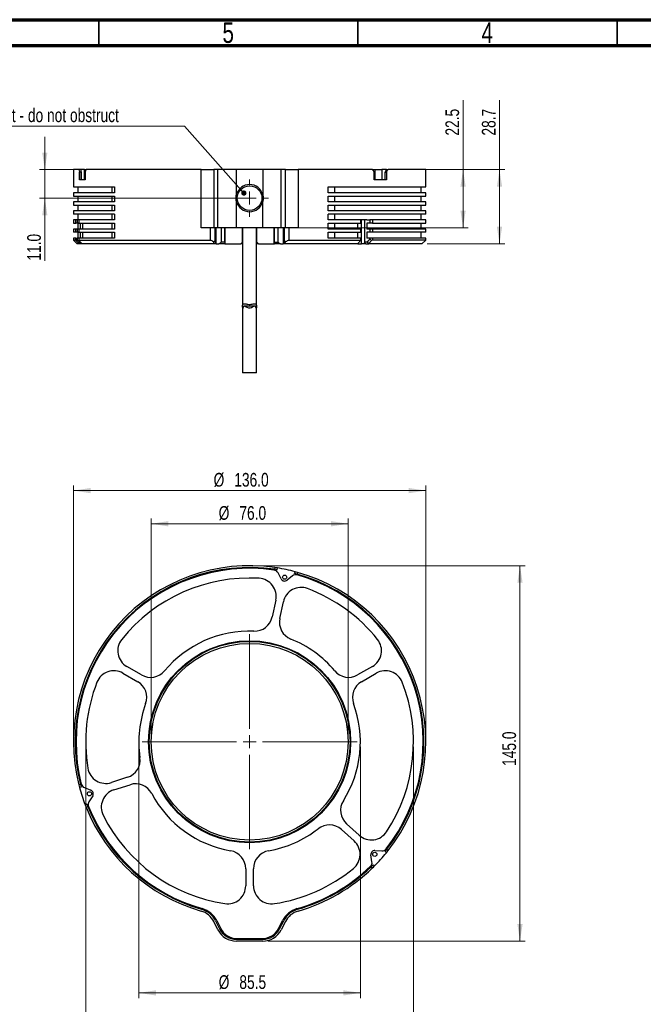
# Model space of a CAD drawing. Header units: millimetres. Extents: x 15 to 415, y 5 to 292.
# Tile 3 of 10: x 150 to 270, y 102 to 292. Entities that reach past the tile are written whole.
import ezdxf

# ---------------------------------------------------------------- set-up
doc = ezdxf.new("R2010")
doc.units = ezdxf.units.MM
doc.styles.add('SLDTEXTSTYLE0', font='TXT', dxfattribs={"width": 0.75})
doc.dimstyles.new('SLDDIMSTYLE0', dxfattribs={"dimtxt": 2.645833, "dimasz": 3.302, "dimexe": 0, "dimexo": 0.0625, "dimgap": 0.661458, "dimtad": 1, "dimdec": 1, "dimlfac": 2, "dimrnd": 1e-09, "dimzin": 4, "dimdsep": 46, "dimtxsty": 'SLDTEXTSTYLE0', "dimsah": 1, "dimcen": 0.09, "dimadec": 0, "dimazin": 1, "dimtfac": 1, "dimtdec": 1, "dimtofl": 0, "dimtmove": 0, "dimatfit": 3, "dimfxl": 1, "dimfrac": 2, "dimtolj": 1, "dimtzin": 12, "dimarcsym": 0})
doc.dimstyles.new('SLDDIMSTYLE1', dxfattribs={"dimtxt": 2.645833, "dimasz": 3.302, "dimexe": 0, "dimexo": 0.0625, "dimgap": 0.661458, "dimtad": 1, "dimdec": 1, "dimlfac": 2, "dimrnd": 1e-09, "dimzin": 12, "dimdsep": 46, "dimtxsty": 'SLDTEXTSTYLE0', "dimsah": 1, "dimcen": 0.09, "dimadec": 0, "dimazin": 3, "dimtfac": 1, "dimtdec": 1, "dimtofl": 0, "dimtmove": 0, "dimatfit": 3, "dimfxl": 1, "dimfrac": 2, "dimtolj": 1, "dimtzin": 12, "dimarcsym": 0})
doc.dimstyles.new('SLDDIMSTYLE4', dxfattribs={"dimtxt": 2.645833, "dimasz": 3.302, "dimexe": 0, "dimexo": 0.0625, "dimgap": 0.661458, "dimtad": 1, "dimdec": 1, "dimlfac": 2, "dimrnd": 1e-09, "dimzin": 4, "dimdsep": 46, "dimtxsty": 'SLDTEXTSTYLE0', "dimsah": 1, "dimcen": 0.09, "dimadec": 0, "dimazin": 1, "dimtfac": 1, "dimtdec": 1, "dimtmove": 0, "dimatfit": 0, "dimfxl": 1, "dimfrac": 2, "dimtolj": 1, "dimtzin": 12, "dimarcsym": 0})
doc.dimstyles.new('SLDDIMSTYLE6', dxfattribs={"dimtxt": 0.18, "dimasz": 1.016, "dimexe": 0, "dimexo": 0.0625, "dimgap": 0, "dimtad": 0, "dimtih": 1, "dimtoh": 1, "dimdec": 0, "dimrnd": 1e-09, "dimzin": 0, "dimdsep": 46, "dimtxsty": 'Standard', "dimblk1": 'DOT', "dimblk2": 'DOT', "dimsah": 1, "dimcen": 0.09, "dimadec": 0, "dimazin": 0, "dimtfac": 1.016, "dimtdec": 0, "dimtofl": 0, "dimtmove": 0, "dimatfit": 3, "dimldrblk": 'DOT', "dimfxl": 1, "dimfrac": 2, "dimtolj": 1, "dimtzin": 0, "dimarcsym": 0})

# ---------------------------------------------------------------- blocks, each defined once
blk = doc.blocks.new('_D')
at = {"color": 7, "linetype": 'Continuous', "lineweight": 0}
for p, q in [((175.09, 153.55), (175.09, 195.65)), ((175.09, 194.65), (213.09, 194.65)), ((213.09, 153.55), (213.09, 195.65))]:
    blk.add_line(p, q, dxfattribs=at)
at = {"color": 7, "linetype": 'Continuous', "lineweight": 18}
for points in [[(175.09, 194.65), (178.39, 194.14), (178.39, 195.16)], [(213.09, 194.65), (209.79, 195.16), (209.79, 194.14)]]:
    blk.add_solid(points, dxfattribs=at)
at = {"color": 7, "linetype": 'Continuous', "lineweight": 18, "char_height": 2.646, "attachment_point": 1, "style": 'SLDTEXTSTYLE0'}
for s, insert in [('%%c', (188.12, 198.06)), ('76.0', (192.11, 198.06))]:
    blk.add_mtext(s, dxfattribs=dict(at, insert=insert))
blk = doc.blocks.new('_D_1')
at = {"color": 7, "linetype": 'Continuous', "lineweight": 0}
for p, q in [((160.09, 153.55), (160.09, 202.06)), ((228.09, 153.55), (228.09, 202.06)), ((228.09, 201.06), (160.09, 201.06))]:
    blk.add_line(p, q, dxfattribs=at)
at = {"color": 7, "linetype": 'Continuous', "lineweight": 18}
for points in [[(160.09, 201.06), (163.39, 200.55), (163.39, 201.56)], [(228.09, 201.06), (224.79, 201.56), (224.79, 200.55)]]:
    blk.add_solid(points, dxfattribs=at)
at = {"color": 7, "linetype": 'Continuous', "lineweight": 18, "char_height": 2.646, "attachment_point": 1, "style": 'SLDTEXTSTYLE0'}
for s, insert in [('%%c', (187.14, 204.47)), ('136.0', (191.13, 204.47))]:
    blk.add_mtext(s, dxfattribs=dict(at, insert=insert))
blk = doc.blocks.new('_D_2')
at = {"color": 7, "linetype": 'Continuous', "lineweight": 0}
for p, q in [((195.09, 186.55), (247.27, 186.55)), ((246.27, 186.55), (246.27, 114.05)), ((197.62, 114.05), (247.27, 114.05))]:
    blk.add_line(p, q, dxfattribs=at)
at = {"color": 7, "linetype": 'Continuous', "lineweight": 18}
for points in [[(246.27, 186.55), (245.76, 183.25), (246.78, 183.25)], [(246.27, 114.05), (246.78, 117.35), (245.76, 117.35)]]:
    blk.add_solid(points, dxfattribs=at)
at = {"color": 7, "linetype": 'Continuous', "lineweight": 18, "insert": (242.86, 147.89), "char_height": 2.646, "attachment_point": 1, "rotation": 90, "style": 'SLDTEXTSTYLE0'}
blk.add_mtext('145.0', dxfattribs=at)
blk = doc.blocks.new('_D_3')
at = {"color": 7, "linetype": 'Continuous', "lineweight": 0}
for p, q in [((172.72, 151.55), (172.72, 103.05)), ((215.47, 151.55), (215.47, 103.05)), ((215.47, 104.05), (172.72, 104.05))]:
    blk.add_line(p, q, dxfattribs=at)
at = {"color": 7, "linetype": 'Continuous', "lineweight": 18}
for points in [[(172.72, 104.05), (176.02, 103.54), (176.02, 104.56)], [(215.47, 104.05), (212.16, 104.56), (212.16, 103.54)]]:
    blk.add_solid(points, dxfattribs=at)
at = {"color": 7, "linetype": 'Continuous', "lineweight": 18, "char_height": 2.646, "attachment_point": 1, "style": 'SLDTEXTSTYLE0'}
for s, insert in [('%%c', (188.12, 107.46)), ('85.5', (192.11, 107.46))]:
    blk.add_mtext(s, dxfattribs=dict(at, insert=insert))
blk = doc.blocks.new('_D_4')
at = {"color": 7, "linetype": 'Continuous', "lineweight": 0}
for p, q in [((162.47, 151.55), (162.47, 94.68)), ((225.72, 151.55), (225.72, 94.68)), ((225.72, 95.68), (162.47, 95.68))]:
    blk.add_line(p, q, dxfattribs=at)
at = {"color": 7, "linetype": 'Continuous', "lineweight": 18}
for points in [[(162.47, 95.68), (165.77, 95.17), (165.77, 96.19)], [(225.72, 95.68), (222.41, 96.19), (222.41, 95.17)]]:
    blk.add_solid(points, dxfattribs=at)
at = {"color": 7, "linetype": 'Continuous', "lineweight": 18, "char_height": 2.646, "attachment_point": 1, "style": 'SLDTEXTSTYLE0'}
for s, insert in [('%%c', (187.14, 99.09)), ('126.5', (191.13, 99.09))]:
    blk.add_mtext(s, dxfattribs=dict(at, insert=insert))
blk = doc.blocks.new('SW_CENTERMARKSYMBOL_0')
at = {"color": 0, "linetype": 'Continuous', "lineweight": 18}
for p, q in [((0, 2.5), (0, 20.75)), ((-2.5, 0), (-20.75, 0)), ((0, 0), (-1.25, 0)), ((0, 0), (0, 1.25)), ((0, 0), (0, -1.25)), ((0, 0), (1.25, 0)), ((2.5, 0), (20.75, 0)), ((0, -2.5), (0, -20.75))]:
    blk.add_line(p, q, dxfattribs=at)
blk = doc.blocks.new('_D_14')
at = {"color": 7, "linetype": 'Continuous', "lineweight": 0}
for p, q in [((242.32, 263.04), (242.32, 276.46)), ((229.09, 263.04), (243.32, 263.04)), ((242.32, 263.04), (242.32, 248.69)), ((228.34, 248.69), (243.32, 248.69))]:
    blk.add_line(p, q, dxfattribs=at)
at = {"color": 7, "linetype": 'Continuous', "lineweight": 18}
for points in [[(242.32, 263.04), (241.81, 259.74), (242.82, 259.74)], [(242.32, 248.69), (242.82, 252), (241.81, 252)]]:
    blk.add_solid(points, dxfattribs=at)
at = {"color": 7, "linetype": 'Continuous', "lineweight": 18, "insert": (238.91, 269.62), "char_height": 2.646, "attachment_point": 1, "rotation": 90, "style": 'SLDTEXTSTYLE0'}
blk.add_mtext('28.7', dxfattribs=at)
blk = doc.blocks.new('_D_15')
at = {"color": 7, "linetype": 'Continuous', "lineweight": 0}
for p, q in [((154.57, 263.04), (154.57, 269.39)), ((190.56, 263.04), (153.57, 263.04)), ((154.57, 263.04), (154.57, 257.54)), ((193.09, 257.54), (153.57, 257.54)), ((154.57, 257.54), (154.57, 245.46))]:
    blk.add_line(p, q, dxfattribs=at)
at = {"color": 7, "linetype": 'Continuous', "lineweight": 18}
for points in [[(154.57, 263.04), (155.07, 266.35), (154.06, 266.35)], [(154.57, 257.54), (154.06, 254.24), (155.07, 254.24)]]:
    blk.add_solid(points, dxfattribs=at)
at = {"color": 7, "linetype": 'Continuous', "lineweight": 18, "insert": (151.16, 245.46), "char_height": 2.646, "attachment_point": 1, "rotation": 90, "style": 'SLDTEXTSTYLE0'}
blk.add_mtext('11.0', dxfattribs=at)
blk = doc.blocks.new('_D_16')
at = {"color": 7, "linetype": 'Continuous', "lineweight": 0}
for p, q in [((235.28, 263.04), (235.28, 276.46)), ((226.72, 263.04), (236.28, 263.04)), ((235.28, 263.04), (235.28, 251.82)), ((201.57, 251.82), (236.28, 251.82))]:
    blk.add_line(p, q, dxfattribs=at)
at = {"color": 7, "linetype": 'Continuous', "lineweight": 18}
for points in [[(235.28, 263.04), (234.77, 259.74), (235.79, 259.74)], [(235.28, 251.82), (235.79, 255.12), (234.77, 255.12)]]:
    blk.add_solid(points, dxfattribs=at)
at = {"color": 7, "linetype": 'Continuous', "lineweight": 18, "insert": (231.87, 269.62), "char_height": 2.646, "attachment_point": 1, "rotation": 90, "style": 'SLDTEXTSTYLE0'}
blk.add_mtext('22.5', dxfattribs=at)
blk = doc.blocks.new('SW_NOTE_0_7')
at = {"color": 0, "linetype": 'Continuous', "lineweight": 0}
blk.add_line((-37.59, 0), (0, 0), dxfattribs=at)
at = {"color": 0, "linetype": 'Continuous', "lineweight": 0, "insert": (-38.06, 3.45), "char_height": 2.6458, "attachment_point": 1, "style": 'SLDTEXTSTYLE0'}
blk.add_mtext('Vent - do not obstruct', dxfattribs=at)
blk = doc.blocks.new('_Dot')
at = {"color": 0, "linetype": 'ByBlock', "lineweight": -2}
blk.add_line((-0.5, 0), (-1, 0), dxfattribs=at)
at = {"color": 0, "linetype": 'ByBlock', "const_width": 0.5}
blk.add_lwpolyline([(-0.25, 0, 1), (0.25, 0, 1)], format="xyb", close=True, dxfattribs=at)
blk = doc.blocks.new('SW_CENTERMARKSYMBOL_6')
at = {"color": 0, "linetype": 'Continuous', "lineweight": 18}
for p, q in [((0, 2.5), (0, 3.625)), ((-2.5, 0), (-3.625, 0)), ((0, 0), (-1.25, 0)), ((0, 0), (0, 1.25)), ((0, 0), (0, -1.25)), ((0, 0), (1.25, 0)), ((2.5, 0), (3.625, 0)), ((0, -2.5), (0, -3.625))]:
    blk.add_line(p, q, dxfattribs=at)

msp = doc.modelspace()

# ---------------------------------------------------------------- linework, layer by layer
at = {"color": 7, "linetype": 'Continuous', "lineweight": 70}
for p, q in [((15, 292), (415, 292)), ((20, 287), (410, 287))]:
    msp.add_line(p, q, dxfattribs=at)
at = {"color": 7, "linetype": 'Continuous', "lineweight": 35}
for p, q in [((165, 287), (165, 292)), ((215, 292), (215, 287)), ((215, 287), (215, 292)), ((265, 287), (265, 292))]:
    msp.add_line(p, q, dxfattribs=at)
at = {"color": 7, "linetype": 'Continuous', "lineweight": 25}
for p, q in [((160.09098, 263.044274), (160.09098, 259.694274)), ((161.13143, 263.044274), (160.09098, 263.044274)), ((161.469457, 263.044274), (161.13143, 263.044274)), ((161.257741, 261.044274), (161.257741, 262.544274)), ((161.59573, 262.544274), (161.257741, 262.544274)), ((161.60285, 263.044274), (161.469457, 263.044274)), ((161.59573, 262.544274), (161.59573, 261.044274)), ((161.60285, 261.044274), (161.60285, 263.044274)), ((162.209489, 263.044274), (161.60285, 263.044274)), ((162.209489, 261.044274), (162.209489, 263.044274)), ((162.209489, 263.044274), (162.520052, 263.044274)), ((162.33787, 262.544274), (162.33787, 261.044274)), ((184.725955, 263.044274), (162.520052, 263.044274)), ((184.725955, 251.819274), (184.725955, 263.044274)), ((184.725955, 263.044274), (187.198206, 263.044274)), ((187.198206, 263.044274), (187.198206, 251.819274)), ((187.983411, 263.044274), (187.198206, 263.044274)), ((187.983411, 251.819274), (187.983411, 263.044274)), ((191.557429, 263.044274), (187.983411, 263.044274)), ((191.557429, 258.231111), (191.557429, 263.044274)), ((196.62453, 263.044274), (191.557429, 263.044274)), ((196.62453, 263.044274), (196.62453, 258.231111)), ((200.198549, 263.044274), (196.62453, 263.044274)), ((200.198549, 251.819274), (200.198549, 263.044274)), ((200.983753, 263.044274), (200.198549, 263.044274)), ((200.983753, 251.819274), (200.983753, 263.044274)), ((200.983753, 263.044274), (203.456004, 263.044274)), ((203.456004, 263.044274), (203.456004, 251.819274)), ((217.799246, 263.044274), (203.456004, 263.044274)), ((217.799246, 263.044274), (218.278593, 263.044274)), ((218.155071, 261.044274), (218.155071, 262.544274)), ((218.278593, 263.044274), (218.278593, 261.044274)), ((218.278593, 263.044274), (219.612815, 263.044274)), ((219.612815, 263.044274), (219.612815, 261.044274)), ((220.446764, 263.044274), (219.612815, 263.044274)), ((220.222137, 262.544274), (220.493932, 262.544274)), ((220.222137, 261.044274), (220.222137, 262.544274)), ((220.534275, 263.044274), (220.446764, 263.044274)), ((220.446764, 262.903158), (220.446764, 263.044274)), ((220.493932, 262.544274), (220.493932, 261.044274)), ((220.534275, 263.044274), (220.8061, 263.044274)), ((228.09098, 263.044274), (220.8061, 263.044274)), ((228.09098, 259.694274), (228.09098, 263.044274)), ((162.33787, 261.044274), (161.257741, 261.044274)), ((220.493932, 261.044274), (218.155071, 261.044274)), ((160.09098, 259.694274), (168.045468, 259.694274)), ((160.96598, 259.694274), (160.96598, 258.569274)), ((167.591687, 258.569274), (167.591687, 259.694274)), ((168.045468, 259.694274), (168.045468, 258.569274)), ((209.261705, 258.569274), (209.261705, 259.694274)), ((209.261705, 259.694274), (228.09098, 259.694274)), ((210.46691, 259.694274), (210.46691, 258.569274)), ((227.21598, 258.569274), (227.21598, 259.694274)), ((160.09098, 258.569274), (160.09098, 257.944274)), ((168.045468, 258.569274), (160.09098, 258.569274)), ((160.09098, 257.944274), (168.045468, 257.944274)), ((160.09098, 256.819274), (160.09098, 256.194274)), ((168.045468, 256.819274), (160.09098, 256.819274)), ((160.96598, 257.944274), (160.96598, 256.819274)), ((167.591687, 256.819274), (167.591687, 257.944274)), ((168.045468, 257.944274), (168.045468, 256.819274)), ((191.557429, 251.819274), (191.557429, 256.857436)), ((196.62453, 251.819274), (196.62453, 256.857436)), ((228.09098, 258.569274), (209.261705, 258.569274)), ((209.261705, 256.819274), (209.261705, 257.944274)), ((209.261705, 257.944274), (228.09098, 257.944274)), ((228.09098, 256.819274), (209.261705, 256.819274)), ((210.46691, 257.944274), (210.46691, 256.819274)), ((227.21598, 256.819274), (227.21598, 257.944274)), ((228.09098, 257.944274), (228.09098, 258.569274)), ((228.09098, 256.194274), (228.09098, 256.819274)), ((160.09098, 256.194274), (168.045468, 256.194274)), ((160.09098, 255.069274), (160.09098, 254.444274)), ((168.045468, 255.069274), (160.09098, 255.069274)), ((160.96598, 256.194274), (160.96598, 255.069274)), ((167.591687, 255.069274), (167.591687, 256.194274)), ((168.045468, 256.194274), (168.045468, 255.069274)), ((209.261705, 255.069274), (209.261705, 256.194274)), ((209.261705, 256.194274), (228.09098, 256.194274)), ((228.09098, 255.069274), (209.261705, 255.069274)), ((210.46691, 256.194274), (210.46691, 255.069274)), ((227.21598, 255.069274), (227.21598, 256.194274)), ((228.09098, 254.444274), (228.09098, 255.069274)), ((168.045468, 254.444274), (160.09098, 254.444274)), ((160.09098, 253.319274), (160.09098, 252.694274)), ((160.530908, 253.319274), (160.09098, 253.319274)), ((160.530908, 252.694274), (160.530908, 253.319274)), ((160.779085, 253.319274), (160.530908, 253.319274)), ((160.779085, 253.319274), (160.779085, 252.694274)), ((161.125339, 253.319274), (160.779085, 253.319274)), ((160.96598, 254.444274), (160.96598, 253.319274)), ((161.125339, 253.319274), (161.125339, 252.694274)), ((168.045468, 253.319274), (161.125339, 253.319274)), ((167.591687, 253.319274), (167.591687, 254.444274)), ((168.045468, 254.444274), (168.045468, 253.319274)), ((228.09098, 254.444274), (209.261705, 254.444274)), ((209.261705, 253.319274), (209.261705, 254.444274)), ((215.549747, 253.319274), (209.261705, 253.319274)), ((210.46691, 254.444274), (210.46691, 253.319274)), ((215.549747, 252.694274), (215.549747, 253.319274)), ((215.574067, 253.319274), (215.549747, 253.319274)), ((216.726339, 253.319274), (215.56341, 253.319274)), ((215.574067, 253.319274), (215.574067, 252.694274)), ((215.701085, 248.694274), (215.701085, 253.319274)), ((216.273472, 253.319274), (216.273472, 249.044274)), ((216.726339, 253.319274), (217.30085, 253.319274)), ((217.30085, 253.319274), (217.30085, 252.694274)), ((217.781427, 253.319274), (217.30085, 253.319274)), ((217.781427, 253.319274), (217.781427, 252.694274)), ((228.09098, 253.319274), (217.781427, 253.319274)), ((227.21598, 253.319274), (227.21598, 254.444274)), ((228.09098, 252.694274), (228.09098, 253.319274)), ((160.09098, 252.694274), (160.530908, 252.694274)), ((160.09098, 251.569274), (160.09098, 250.944274)), ((160.530908, 251.569274), (160.09098, 251.569274)), ((160.779085, 252.694274), (160.530908, 252.694274)), ((160.530908, 250.944274), (160.530908, 251.569274)), ((160.779085, 251.569274), (160.530908, 251.569274)), ((161.125339, 252.694274), (160.779085, 252.694274)), ((160.779085, 251.569274), (160.779085, 250.944274)), ((161.125339, 251.569274), (160.779085, 251.569274)), ((160.96598, 252.694274), (160.96598, 251.569274)), ((161.125339, 252.694274), (168.045468, 252.694274)), ((161.125339, 251.569274), (161.125339, 250.944274)), ((168.045468, 251.569274), (161.125339, 251.569274)), ((161.372788, 252.694274), (161.372788, 251.569274)), ((161.82862, 252.694274), (161.82862, 251.569274)), ((167.591687, 251.569274), (167.591687, 252.694274)), ((168.045468, 252.694274), (168.045468, 251.569274)), ((187.198206, 251.819274), (184.725955, 251.819274)), ((186.512234, 249.444274), (186.512234, 251.819274)), ((187.983411, 251.819274), (187.198206, 251.819274)), ((187.440244, 249.297819), (187.440244, 251.819274)), ((187.613957, 248.694274), (187.613957, 251.819274)), ((191.557429, 251.819274), (187.983411, 251.819274)), ((188.662622, 249.044274), (188.662622, 251.819274)), ((189.338873, 249.044274), (189.338873, 251.819274)), ((189.397946, 248.750808), (189.397946, 251.819274)), ((196.62453, 251.819274), (191.557429, 251.819274)), ((192.71598, 249.044274), (192.71598, 251.819274)), ((192.728041, 251.819274), (192.728041, 236.674114)), ((195.428041, 236.65861), (195.428041, 251.819274)), ((195.46598, 251.569274), (195.428041, 251.569274)), ((195.46598, 249.044274), (195.46598, 251.819274)), ((200.198549, 251.819274), (196.62453, 251.819274)), ((198.784014, 251.819274), (198.784014, 248.750808)), ((198.843086, 251.819274), (198.843086, 249.044274)), ((199.519337, 251.819274), (199.519337, 249.044274)), ((200.983753, 251.819274), (200.198549, 251.819274)), ((200.568002, 251.819274), (200.568002, 248.694274)), ((200.741715, 251.819274), (200.741715, 249.297819)), ((203.456004, 251.819274), (200.983753, 251.819274)), ((201.669725, 251.819274), (201.669725, 249.444274)), ((209.261705, 252.694274), (215.549747, 252.694274)), ((209.261705, 251.569274), (209.261705, 252.694274)), ((215.549747, 251.569274), (209.261705, 251.569274)), ((210.46691, 252.694274), (210.46691, 251.569274)), ((214.932171, 252.694274), (214.932171, 251.569274)), ((215.574067, 252.694274), (215.549747, 252.694274)), ((215.549747, 250.944274), (215.549747, 251.569274)), ((215.549747, 251.569274), (215.574067, 251.569274)), ((215.574067, 251.569274), (215.574067, 250.944274)), ((217.30085, 252.694274), (216.726339, 252.694274)), ((216.726339, 252.694274), (216.726339, 251.569274)), ((217.30085, 251.569274), (216.726339, 251.569274)), ((217.781427, 252.694274), (217.30085, 252.694274)), ((217.30085, 251.569274), (217.30085, 250.944274)), ((217.781427, 251.569274), (217.30085, 251.569274)), ((217.781427, 252.694274), (228.09098, 252.694274)), ((217.781427, 251.569274), (217.781427, 250.944274)), ((228.09098, 251.569274), (217.781427, 251.569274)), ((227.21598, 251.569274), (227.21598, 252.694274)), ((228.09098, 250.944274), (228.09098, 251.569274)), ((160.530908, 250.944274), (160.09098, 250.944274)), ((160.09098, 249.819274), (160.09098, 249.444274)), ((160.530908, 249.819274), (160.09098, 249.819274)), ((160.09098, 249.444274), (160.84098, 248.694274)), ((160.520534, 249.444274), (160.09098, 249.444274)), ((161.11747, 248.801048), (160.520534, 249.444274)), ((160.779085, 250.944274), (160.530908, 250.944274)), ((160.530908, 249.514896), (160.530908, 249.819274)), ((160.530908, 249.819274), (160.779085, 249.819274)), ((161.125339, 250.944274), (160.779085, 250.944274)), ((160.779085, 249.819274), (160.779085, 249.491668)), ((161.125339, 249.819274), (160.779085, 249.819274)), ((160.96598, 250.944274), (160.96598, 249.819274)), ((161.125339, 250.944274), (168.045468, 250.944274)), ((161.125339, 249.819274), (161.125339, 249.444274)), ((168.045468, 249.819274), (161.125339, 249.819274)), ((161.125339, 249.444274), (186.512234, 249.444274)), ((161.681171, 248.798202), (161.163568, 249.372528)), ((161.372788, 250.944274), (161.372788, 249.819274)), ((161.82862, 250.944274), (161.82862, 249.819274)), ((167.591687, 249.819274), (167.591687, 250.944274)), ((168.045468, 250.944274), (168.045468, 249.819274)), ((187.440244, 249.297819), (187.167298, 249.089149)), ((187.560069, 248.694274), (187.440244, 249.297819)), ((195.46598, 250.944274), (195.428041, 250.944274)), ((195.46598, 249.819274), (195.428041, 249.819274)), ((195.428041, 249.194274), (195.46598, 249.194274)), ((200.741715, 249.297819), (200.62189, 248.694274)), ((201.014661, 249.089149), (200.741715, 249.297819)), ((201.669725, 249.444274), (215.541885, 249.444274)), ((209.261705, 250.944274), (215.549747, 250.944274)), ((209.261705, 249.819274), (209.261705, 250.944274)), ((215.549747, 249.819274), (209.261705, 249.819274)), ((210.46691, 250.944274), (210.46691, 249.819274)), ((214.932171, 250.944274), (214.932171, 249.819274)), ((214.94419, 248.801007), (215.541885, 249.444274)), ((215.549747, 249.455276), (215.541885, 249.444274)), ((215.574067, 250.944274), (215.549747, 250.944274)), ((215.549747, 249.455276), (215.549747, 249.819274)), ((215.549747, 249.819274), (215.574067, 249.819274)), ((215.574067, 249.543757), (215.549747, 249.455276)), ((215.574067, 249.819274), (215.574067, 249.543757)), ((216.726339, 250.944274), (216.726339, 249.819274)), ((217.30085, 250.944274), (216.726339, 250.944274)), ((217.30085, 249.819274), (216.726339, 249.819274)), ((217.11986, 248.798202), (217.638752, 249.372528)), ((217.781427, 250.944274), (217.30085, 250.944274)), ((217.30085, 249.819274), (217.30085, 249.651701)), ((217.781427, 249.819274), (217.30085, 249.819274)), ((228.09098, 250.944274), (217.781427, 250.944274)), ((217.781427, 249.819274), (217.781427, 249.444274)), ((228.09098, 249.819274), (217.781427, 249.819274)), ((228.09098, 249.444274), (217.781427, 249.444274)), ((227.21598, 249.819274), (227.21598, 250.944274)), ((227.34098, 248.694274), (228.09098, 249.444274)), ((228.09098, 249.444274), (228.09098, 249.819274)), ((161.199742, 248.694274), (160.84098, 248.694274)), ((161.194288, 249.044274), (161.459403, 249.044274)), ((161.782665, 248.694274), (161.199742, 248.694274)), ((161.800629, 248.694274), (161.782665, 248.694274)), ((187.245679, 248.694274), (161.800629, 248.694274)), ((187.560069, 248.694274), (187.245679, 248.694274)), ((187.613957, 248.694274), (187.560069, 248.694274)), ((187.613957, 248.694274), (188.134291, 248.694274)), ((189.309402, 248.694274), (188.134291, 248.694274)), ((189.338873, 249.044274), (188.662622, 249.044274)), ((189.309402, 248.694274), (192.36598, 248.694274)), ((189.397946, 248.750808), (189.338873, 249.044274)), ((192.36598, 248.694274), (192.71598, 249.044274)), ((192.728041, 248.694274), (192.375345, 248.694274)), ((195.806614, 248.694274), (195.428041, 248.694274)), ((195.46598, 249.044274), (195.81598, 248.694274)), ((195.81598, 248.694274), (198.872557, 248.694274)), ((198.843086, 249.044274), (198.784014, 248.750808)), ((198.843086, 249.044274), (199.519337, 249.044274)), ((200.047668, 248.694274), (198.872557, 248.694274)), ((200.047668, 248.694274), (200.568002, 248.694274)), ((200.62189, 248.694274), (200.568002, 248.694274)), ((200.93628, 248.694274), (200.62189, 248.694274)), ((214.755217, 248.694274), (200.93628, 248.694274)), ((214.955463, 248.694274), (214.755217, 248.694274)), ((214.955463, 248.694274), (215.701085, 248.694274)), ((216.540224, 248.694274), (215.701085, 248.694274)), ((216.753067, 249.044274), (216.273472, 249.044274)), ((216.540224, 248.694274), (217.10433, 248.694274)), ((227.34098, 248.694274), (217.10433, 248.694274)), ((192.728041, 235.956485), (192.728041, 223.819274)), ((195.080451, 236.650736), (193.072617, 236.650736)), ((195.428041, 223.819274), (195.428041, 235.959346)), ((195.428041, 223.819274), (192.728041, 223.819274)), ((198.946787, 186.200602), (198.891706, 185.854925)), ((199.386061, 185.779915), (199.441137, 186.125555)), ((200.181611, 183.995015), (199.56911, 185.182014)), ((202.359446, 184.58891), (201.317102, 183.753659)), ((202.769857, 185.060667), (202.860127, 185.398826)), ((203.342263, 185.266315), (203.251982, 184.92812)), ((199.137737, 179.899564), (198.453128, 176.678731)), ((199.920349, 176.366863), (200.604958, 179.587697)), ((169.638711, 165.800635), (172.49035, 164.154241)), ((173.24035, 165.453279), (170.388711, 167.099673)), ((217.793248, 167.099673), (214.941609, 165.453279)), ((215.691609, 164.154241), (218.543248, 165.800635)), ((170.549539, 145.688656), (167.417911, 144.671128)), ((161.469457, 144.293306), (161.13143, 144.202394)), ((161.59573, 143.8095), (161.257741, 143.718597)), ((162.209489, 143.689952), (163.454009, 143.204881)), ((167.881436, 143.244543), (171.013064, 144.262071)), ((163.812734, 142.10084), (163.091014, 140.976898)), ((162.664741, 140.519423), (162.33787, 140.3943)), ((162.520052, 139.928657), (162.846958, 140.053794)), ((211.803051, 135.591892), (214.25007, 133.388586)), ((215.253766, 134.503303), (212.806747, 136.706609)), ((218.278593, 131.551556), (219.612815, 131.488498)), ((220.222137, 131.348072), (220.493932, 131.127556)), ((220.534275, 131.738692), (220.8061, 131.518151)), ((217.704004, 129.368549), (217.501828, 130.68887)), ((193.34098, 128.039891), (193.34098, 124.747102)), ((194.84098, 124.747102), (194.84098, 128.039891)), ((217.5515, 128.425984), (217.799246, 128.178701)), ((217.907352, 128.777244), (218.155071, 128.529988)), ((187.510933, 117.972448), (188.296137, 116.41009)), ((187.744968, 118.00926), (188.512758, 116.479297)), ((199.669201, 116.479297), (200.436991, 118.00926)), ((199.885822, 116.41009), (200.671026, 117.972448)), ((187.983411, 116.252921), (187.198206, 117.81528)), ((200.983753, 117.81528), (200.198549, 116.252921)), ((191.557429, 114.399137), (196.62453, 114.399137)), ((191.640953, 114.549137), (196.541006, 114.549137)), ((196.62453, 114.049137), (191.557429, 114.049137))]:
    msp.add_line(p, q, dxfattribs=at)
at = {"color": 7, "linetype": 'Continuous', "lineweight": 25, "flags": 128}
for points in [[(217.638752, 249.372528), (217.55428, 249.442326), (217.427568, 249.547017), (217.30085, 249.651701)], [(187.245679, 248.694274), (187.206489, 248.891711), (187.167298, 249.089149)], [(200.93628, 248.694274), (200.975471, 248.891711), (201.014661, 249.089149)], [(195.419161, 235.959346), (195.418893, 236.121443), (195.339772, 236.435639), (195.242307, 236.581576), (195.139279, 236.642986), (195.029768, 236.644875), (194.870142, 236.579956), (194.473288, 236.374484), (194.208079, 236.298422), (193.924895, 236.302107), (193.630898, 236.397134), (193.412461, 236.510303), (193.20708, 236.618412), (193.06713, 236.650676), (192.948589, 236.610106), (192.837135, 236.477908), (192.736758, 236.117538), (192.728041, 235.956485), (192.728041, 235.956485)]]:
    msp.add_lwpolyline(points, dxfattribs=at)
at = {"color": 7, "linetype": 'Continuous', "lineweight": 25}
for centre, radius in [((194.09098, 257.544274), 2.375), ((200.84811, 184.338934), 0.4), ((194.09098, 152.549137), 19.5), ((194.09098, 152.549137), 19.475), ((194.09098, 152.549137), 19.375), ((194.09098, 152.549137), 19), ((163.181643, 142.506085), 0.4), ((218.243186, 130.802392), 0.4)]:
    msp.add_circle(centre, radius, dxfattribs=at)
for centre, radius, start, end in [((194.09098, 257.544274), 2.625, 15.16813469, 164.83186531), ((194.09098, 257.544274), 2.625, 195.16813469, 344.83186531), ((194.09098, 152.549137), 34, 81.78906275, 194.21093725), ((194.09098, 152.549137), 33.65, 81.79782759, 194.20217241), ((194.09098, 152.549137), 33.5, 81.88187953, 194.11812047), ((198.680445, 184.723456), 1, 27.29411942, 81.88187953), ((194.09098, 152.549137), 33.65, 80.94644738, 81.79782759), ((194.09098, 152.549137), 34, 80.94644738, 81.78906275), ((194.09098, 152.549137), 34, 75.05355262, 80.94644738), ((202.984768, 183.808544), 1, 74.11812047, 128.70588058), ((194.09098, 152.549137), 33.65, 74.20217241, 75.05355262), ((194.09098, 152.549137), 34, 74.21093725, 75.05355262), ((194.09098, 152.549137), 33.65, 321.79782759, 74.20217241), ((194.09098, 152.549137), 33.5, 321.88187953, 74.11812047), ((194.09098, 152.549137), 34, 321.78906275, 74.21093725), ((194.09098, 152.549137), 31.625, 86.69132255, 141.30867745), ((195.71422, 180.627255), 3.5, 348, 86.69132255), ((200.84811, 184.338934), 0.75, 207.29411942, 308.70588058), ((204.028475, 178.860006), 3.5, 69.30867745, 168), ((194.09098, 152.549137), 31.625, 38.69132255, 69.30867745), ((195.029611, 177.406421), 3.5, 267.8374919, 348), ((203.343866, 175.639172), 3.5, 168, 248.1625081), ((194.09098, 152.549137), 21.375, 87.8374919, 140.1625081), ((172.138711, 170.130762), 3.5, 141.30867745, 240), ((194.09098, 152.549137), 21.375, 39.8374919, 68.1625081), ((216.043248, 170.130762), 3.5, 300, 38.69132255), ((167.888711, 162.769546), 3.5, 60, 158.69132255), ((174.99035, 168.484368), 3.5, 240, 320.1625081), ((213.191609, 168.484368), 3.5, 219.8374919, 300), ((220.293248, 162.769546), 3.5, 21.30867745, 120), ((194.09098, 152.549137), 31.625, 158.69132255, 189.30867745), ((170.74035, 161.123152), 3.5, 339.8374919, 60), ((217.441609, 161.123152), 3.5, 120, 200.1625081), ((194.09098, 152.549137), 31.625, 326.69132255, 21.30867745), ((194.09098, 152.549137), 21.375, 159.8374919, 188.1625081), ((194.09098, 152.549137), 21.375, 327.8374919, 20.1625081), ((169.467979, 149.017354), 3.5, 288, 8.1625081), ((166.336351, 147.999826), 3.5, 189.30867745, 288), ((194.09098, 152.549137), 34, 194.21093725, 195.05355262), ((194.09098, 152.549137), 34, 195.05355262, 200.94644738), ((194.09098, 152.549137), 33.65, 194.20217241, 195.05355262), ((162.572645, 144.621681), 1, 194.11812047, 248.70588058), ((163.181643, 142.506085), 0.75, 327.29411942, 68.70588058), ((168.962996, 139.915846), 3.5, 108, 206.69132255), ((172.094624, 140.933373), 3.5, 27.8374919, 108), ((163.932469, 140.436571), 1, 147.29411942, 201.88187953), ((194.09098, 152.549137), 21.375, 207.8374919, 260.1625081), ((215.148704, 139.307616), 3.5, 147.8374919, 228), ((194.09098, 152.549137), 34, 200.94644738, 201.78906275), ((194.09098, 152.549137), 34, 201.78906275, 254.01165062), ((194.09098, 152.549137), 33.65, 200.94644738, 201.79782759), ((194.09098, 152.549137), 33.65, 201.79782759, 254.01165062), ((194.09098, 152.549137), 33.5, 201.88187953, 254.16657849), ((194.09098, 152.549137), 31.625, 206.69132255, 261.30867745), ((194.09098, 152.549137), 21.375, 279.8374919, 308.1625081), ((209.461094, 132.990885), 3.5, 48, 128.1625081), ((217.595723, 137.10431), 3.5, 228, 326.69132255), ((211.908113, 130.787579), 3.5, 309.30867745, 48), ((189.84098, 128.039891), 3.5, 0, 80.1625081), ((198.34098, 128.039891), 3.5, 99.8374919, 180), ((218.243186, 130.802392), 0.75, 87.29411942, 188.70588058), ((219.660024, 132.487383), 1, 267.29411942, 321.88187953), ((194.09098, 152.549137), 33.65, 320.94644738, 321.79782759), ((194.09098, 152.549137), 34, 320.94644738, 321.78906275), ((216.715526, 129.217186), 1, 314.11812047, 8.70588058), ((194.09098, 152.549137), 34, 315.05355262, 320.94644738), ((194.09098, 152.549137), 31.625, 278.69132255, 309.30867745), ((194.09098, 152.549137), 33.5, 285.83342151, 314.11812047), ((194.09098, 152.549137), 33.65, 285.98834938, 314.20217241), ((194.09098, 152.549137), 34, 285.98834938, 314.21093725), ((194.09098, 152.549137), 33.65, 314.20217241, 315.05355262), ((194.09098, 152.549137), 34, 314.21093725, 315.05355262), ((189.84098, 124.747102), 3.5, 261.30867745, 0), ((198.34098, 124.747102), 3.5, 180, 278.69132255), ((183.624188, 116.019063), 4, 26.68300893, 74.01165062), ((183.624188, 116.019063), 4.35, 26.68300893, 74.01165062), ((183.723003, 115.990895), 4.5, 26.64913277, 74.16657849), ((204.458956, 115.990895), 4.5, 105.83342151, 153.35086723), ((204.557771, 116.019063), 4.35, 105.98834938, 153.31699107), ((204.557771, 116.019063), 4, 105.98834938, 153.31699107), ((191.557429, 118.049137), 4, 206.68300893, 270), ((191.557429, 118.049137), 3.65, 206.68300893, 270), ((191.640953, 118.049137), 3.5, 206.64913277, 270), ((196.541006, 118.049137), 3.5, 270, 333.35086723), ((196.62453, 118.049137), 3.65, 270, 333.31699107), ((196.62453, 118.049137), 4, 270, 333.31699107)]:
    msp.add_arc(centre, radius, start, end, dxfattribs=at)
for centre, major_axis, ratio, start_param, end_param in [((194.09098, 262.544274), (-26.983683, 26.983683), 0.7665847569, 0.9020587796, 0.9167651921), ((194.09098, 262.544274), (-26.70591, 26.70591), 0.7665847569, 0.9019058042, 0.9167651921), ((194.09098, 262.544274), (28.011288, 28.011288), 0.6879692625, 2.158695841, 2.1734022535), ((194.09098, 262.544274), (31.40582, -31.40582), 0.4147611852, 1.1776299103, 1.1923363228), ((194.09098, 262.544274), (30.378762, 30.378762), 0.4764020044, 5.1569806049, 5.1718399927), ((194.09098, 262.544274), (30.694737, 30.694737), 0.4764020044, 5.1569806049, 5.1716870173), ((194.09098, 225.436429), (25.980762, 25.980762), 0.5773502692, 1.2042771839, 1.2072661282), ((194.09098, 225.436429), (25.980762, -25.980762), 0.5773502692, 1.9343265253, 1.9373154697), ((194.09098, 239.417274), (-26.738534, 26.738534), 0.5773502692, 4.4939752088, 4.4966479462), ((194.09098, 239.417274), (-28.254079, 28.254079), 0.5773502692, 4.4771211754, 4.4883299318)]:
    msp.add_ellipse(centre, major_axis=major_axis, ratio=ratio, start_param=start_param, end_param=end_param, dxfattribs=at)
for points, knots in [([(191.557429, 256.857436), (191.496381, 257.082626), (191.466195, 257.310787), (191.465873, 257.657363), (191.473491, 257.774234), (191.504048, 258.004616), (191.526905, 258.118516), (191.557429, 258.231111)], [0, 0, 0, 0, 0.5, 0.5, 0.75, 0.75, 1, 1, 1, 1]), ([(196.62453, 258.231111), (196.685578, 258.005922), (196.715764, 257.77776), (196.716086, 257.431185), (196.708468, 257.314314), (196.677911, 257.083932), (196.655054, 256.970031), (196.62453, 256.857436)], [0, 0, 0, 0, 0.5, 0.5, 0.75, 0.75, 1, 1, 1, 1]), ([(160.779085, 249.491668), (160.737723, 249.495551), (160.696361, 249.499429), (160.654998, 249.5033), (160.613635, 249.507172), (160.572272, 249.511037), (160.530908, 249.514896)], [0.00000000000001, 0.00000000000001, 0.00000000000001, 0.00000000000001, 0.00025797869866, 0.00025797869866, 0.00025797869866, 0.00051595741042, 0.00051595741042, 0.00051595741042, 0.00051595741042]), ([(187.167298, 249.089149), (187.058213, 249.147638), (186.839357, 249.264985), (186.621502, 249.384386), (186.512234, 249.444274)], [0, 0, 0, 0, 0.4984328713, 1, 1, 1, 1]), ([(201.669725, 249.444274), (201.560457, 249.384386), (201.342602, 249.264985), (201.123746, 249.147638), (201.014661, 249.089149)], [0, 0, 0, 0, 0.5015671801, 1, 1, 1, 1]), ([(161.11747, 248.801048), (161.127924, 248.834239), (161.13839, 248.867431), (161.148868, 248.900624), (161.156425, 248.924564), (161.163989, 248.948505), (161.171559, 248.972447), (161.179129, 248.996388), (161.186705, 249.020331), (161.194288, 249.044274)], [0, 0, 0, 0, 0.00028482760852, 0.00028482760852, 0.00028482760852, 0.00049025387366, 0.00049025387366, 0.00049025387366, 0.00069568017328, 0.00069568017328, 0.00069568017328, 0.00069568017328]), ([(188.662622, 249.044274), (188.574393, 248.98634), (188.397667, 248.870297), (188.222171, 248.753007), (188.134291, 248.694274)], [0, 0, 0, 0, 0.4992446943, 1, 1, 1, 1]), ([(199.519337, 249.044274), (199.607457, 248.986412), (199.784182, 248.87037), (199.959678, 248.75308), (200.047668, 248.694274)], [0, 0, 0, 0, 0.4986223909, 1, 1, 1, 1]), ([(216.753067, 249.044274), (216.783636, 249.023771), (216.814204, 249.003267), (216.844772, 248.982762), (216.890623, 248.952006), (216.936473, 248.921247), (216.982321, 248.890487), (217.028168, 248.859727), (217.074015, 248.828965), (217.11986, 248.798202)], [0.00000000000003, 0.00000000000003, 0.00000000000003, 0.00000000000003, 0.00022378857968, 0.00022378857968, 0.00022378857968, 0.0005594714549, 0.0005594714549, 0.0005594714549, 0.00089515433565, 0.00089515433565, 0.00089515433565, 0.00089515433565]), ([(192.787533, 236.299826), (192.779153, 236.318902), (192.727818, 236.43577), (192.727939, 236.565532), (192.728041, 236.674114)], [0, 0, 0, 0, 0.1632257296, 1, 1, 1, 1]), ([(192.728041, 236.674114), (192.730829, 236.736675), (192.73649, 236.863689), (192.791723, 237.029941), (192.906646, 237.136721), (193.109122, 237.162513), (193.395973, 237.105309), (193.777888, 237.01938), (194.20534, 236.999094), (194.617899, 237.069084), (194.940174, 237.148373), (195.186523, 237.157067), (195.346016, 237.070177), (195.438246, 236.822003), (195.447403, 236.531041), (195.382543, 236.346928), (195.370628, 236.313106)], [0, 0, 0, 0, 0.0547082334, 0.1110711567, 0.1710998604, 0.2311472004, 0.307917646, 0.3869809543, 0.4785825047, 0.555932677, 0.6406160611, 0.704727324, 0.7691482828, 0.8405452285, 0.9707073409, 1, 1, 1, 1])]:
    msp.add_open_spline(points, degree=3, knots=knots, dxfattribs=at)
for points in [[(160.520534, 249.444274), (160.523972, 249.467817), (160.527429, 249.491358), (160.530908, 249.514896)], [(161.194288, 249.044274), (161.055824, 249.193324), (160.917423, 249.342458), (160.779085, 249.491668)], [(161.163568, 249.372528), (161.150817, 249.396377), (161.138074, 249.420292), (161.125339, 249.444274)], [(217.30085, 249.651701), (217.118323, 249.449145), (216.935729, 249.246667), (216.753067, 249.044274)], [(217.781427, 249.444274), (217.7339, 249.420292), (217.686341, 249.396377), (217.638752, 249.372528)], [(161.199742, 248.694274), (161.17224, 248.729819), (161.144816, 248.76541), (161.11747, 248.801048)], [(161.681171, 248.798202), (161.720974, 248.76355), (161.760793, 248.728907), (161.800629, 248.694274)], [(214.755217, 248.694274), (214.81824, 248.729805), (214.881231, 248.765383), (214.94419, 248.801007)], [(217.11986, 248.798202), (217.114709, 248.76355), (217.109533, 248.728907), (217.10433, 248.694274)]]:
    msp.add_open_spline(points, degree=3, dxfattribs=at)

# ---------------------------------------------------------------- block references
at = {"color": 7, "linetype": 'Continuous', "lineweight": 0}
for name, p in [('SW_NOTE_0_7', (181.548116, 271.417277)), ('SW_CENTERMARKSYMBOL_6', (194.09098, 257.544274)), ('SW_CENTERMARKSYMBOL_0', (194.09098, 152.549137))]:
    msp.add_blockref(name, p, dxfattribs=at)

# ---------------------------------------------------------------- texts
at = {"color": 7, "linetype": 'Continuous', "lineweight": 0, "char_height": 3.96875, "attachment_point": 2, "style": 'SLDTEXTSTYLE0'}
for s, insert in [('5', (189.960037, 291.483662)), ('4', (239.960037, 291.483662))]:
    msp.add_mtext(s, dxfattribs=dict(at, insert=insert))

# ---------------------------------------------------------------- dimensions: what is measured, and where the dimension line sits
at = {"color": 7, "linetype": 'Continuous', "lineweight": 18}
for base, p1, p2, dimstyle, picture, middle in [((235.2780492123, 251.8192738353), (225.7159795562, 263.0442738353), (200.568001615, 251.8192738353), 'SLDDIMSTYLE1', '_D_16', (235.2780492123, 273.0442738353)), ((242.316389, 248.694274), (228.09098, 263.044274), (227.34098, 248.694274), 'SLDDIMSTYLE1', '_D_14', (242.316389, 273.044274)), ((154.566615, 257.544274), (191.557429, 263.044274), (194.09098, 257.544274), 'SLDDIMSTYLE4', '_D_15', (154.566615, 248.884831)), ((246.270064, 114.049137), (194.09098, 186.549137), (196.62453, 114.049137), 'SLDDIMSTYLE0', '_D_2', (246.270064, 152.289314))]:
    dim = msp.add_linear_dim(base=base, p1=p1, p2=p2, angle=90, dimstyle=dimstyle, dxfattribs=at)
    dim.commit()
    dim.dimension.update_dxf_attribs({"geometry": picture, "text_midpoint": middle, "dimtype": 160})
for base, p1, p2, dimstyle, picture, middle in [((160.09098, 201.055302), (228.09098, 152.549137), (160.09098, 152.549137), 'SLDDIMSTYLE0', '_D_1', (193.534343, 201.055302)), ((213.09098, 194.650504), (175.09098, 152.549137), (213.09098, 152.549137), 'SLDDIMSTYLE0', '_D', (193.534343, 194.650504)), ((162.46598, 95.681311), (225.71598, 152.549137), (162.46598, 152.549137), 'SLDDIMSTYLE1', '_D_4', (193.534343, 95.681311)), ((172.71598, 104.049137), (215.46598, 152.549137), (172.71598, 152.549137), 'SLDDIMSTYLE1', '_D_3', (193.534343, 104.049137))]:
    dim = msp.add_linear_dim(base=base, p1=p1, p2=p2, text='%%c<>', dimstyle=dimstyle, dxfattribs=at)
    dim.commit()
    dim.dimension.update_dxf_attribs({"geometry": picture, "text_midpoint": middle, "dimtype": 160})

# ---------------------------------------------------------------- leaders
at = {"color": 7, "linetype": 'Continuous', "lineweight": 0}
msp.add_leader([(192.982579, 258.513826), (181.548116, 271.417277)], dimstyle='SLDDIMSTYLE6', dxfattribs=at)

doc.saveas('drawing.dxf')
